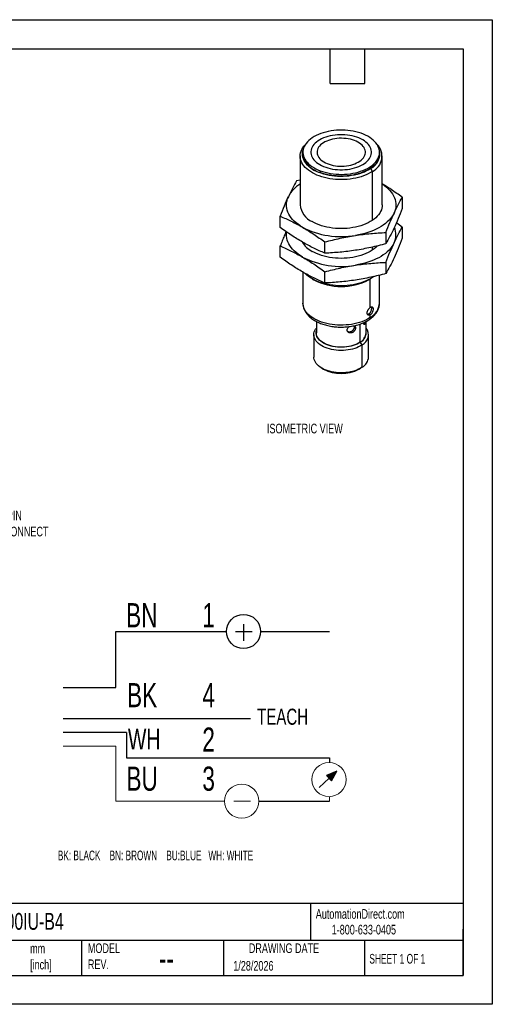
# Model space of a CAD drawing. Header units: millimetres. Extents: x 0 to 210, y 0 to 162.
# Tile 2 of 2: x 132 to 210, y 0 to 162. Entities that reach past the tile are written whole.
import ezdxf

# ---------------------------------------------------------------- set-up
doc = ezdxf.new("R2010")
doc.units = ezdxf.units.MM
doc.header["$LTSCALE"] = 0.75
doc.layers.add('DIMENSIONS', color=140, linetype='Continuous', lineweight=25)
doc.layers.add('TEXT', color=140, linetype='Continuous', lineweight=25)
doc.styles.add('SLDTEXTSTYLE0', font='TXT', dxfattribs={"width": 0.7})
doc.styles.add('SLDTEXTSTYLE1', font='TXT', dxfattribs={"width": 0.637778})
doc.styles.add('SLDTEXTSTYLE2', font='TXT', dxfattribs={"width": 0.65})

# ---------------------------------------------------------------- blocks, each defined once
blk = doc.blocks.new('SW_NOTE_0')
at = {"color": 0, "linetype": 'Continuous', "lineweight": 18, "insert": (0, 2.56), "char_height": 1.984, "attachment_point": 1, "style": 'SLDTEXTSTYLE0'}
blk.add_mtext('TEACH', dxfattribs=at)
blk = doc.blocks.new('SW_NOTE_0_1')
at = {"color": 0, "linetype": 'Continuous', "lineweight": 18, "insert": (0, 3.33), "char_height": 2.58, "attachment_point": 1, "style": 'SLDTEXTSTYLE0'}
blk.add_mtext('WH', dxfattribs=at)
blk = doc.blocks.new('SW_NOTE_0_2')
at = {"color": 0, "linetype": 'Continuous', "lineweight": 18, "insert": (0, 3.84), "char_height": 2.977, "attachment_point": 1, "style": 'SLDTEXTSTYLE0'}
blk.add_mtext('BN', dxfattribs=at)
blk = doc.blocks.new('SW_NOTE_0_3')
at = {"color": 0, "linetype": 'Continuous', "lineweight": 18, "insert": (0, 3.84), "char_height": 2.977, "attachment_point": 1, "style": 'SLDTEXTSTYLE0'}
blk.add_mtext('BK', dxfattribs=at)
blk = doc.blocks.new('SW_NOTE_0_4')
at = {"color": 0, "linetype": 'Continuous', "lineweight": 18, "insert": (0, 3.84), "char_height": 2.977, "attachment_point": 1, "style": 'SLDTEXTSTYLE0'}
blk.add_mtext('BU', dxfattribs=at)
blk = doc.blocks.new('SW_NOTE_0_5')
at = {"color": 0, "linetype": 'Continuous', "lineweight": 18, "insert": (0, 3.84), "char_height": 2.98, "attachment_point": 1, "style": 'SLDTEXTSTYLE0'}
blk.add_mtext('1', dxfattribs=at)
blk = doc.blocks.new('SW_NOTE_0_6')
at = {"color": 0, "linetype": 'Continuous', "lineweight": 18, "insert": (0, 3.84), "char_height": 2.98, "attachment_point": 1, "style": 'SLDTEXTSTYLE0'}
blk.add_mtext('4', dxfattribs=at)
blk = doc.blocks.new('SW_NOTE_0_7')
at = {"color": 0, "linetype": 'Continuous', "lineweight": 18, "insert": (0, 3.84), "char_height": 2.98, "attachment_point": 1, "style": 'SLDTEXTSTYLE0'}
blk.add_mtext('3', dxfattribs=at)
blk = doc.blocks.new('SW_NOTE_0_8')
at = {"layer": 'DIMENSIONS', "color": 0, "insert": (0, 1.53), "char_height": 1.1906, "attachment_point": 1, "style": 'SLDTEXTSTYLE1'}
blk.add_mtext('BK: BLACK    BN: BROWN    BU:BLUE   WH: WHITE', dxfattribs=at)
blk = doc.blocks.new('SW_NOTE_0_9')
at = {"color": 0, "linetype": 'Continuous', "lineweight": 18, "insert": (0, 3.84), "char_height": 2.98, "attachment_point": 1, "style": 'SLDTEXTSTYLE0'}
blk.add_mtext('2', dxfattribs=at)
blk = doc.blocks.new('4-TEACH')
at = {"linetype": 'Continuous'}
blk.add_hatch(color=7, dxfattribs=at).paths.add_polyline_path([(132.36, 33.05), (132.99, 32.4), (133.65, 33.58)], flags=0)
for p, q in [((122.13, 51.71), (122.13, 49.65)), ((106.38, 43.89), (106.38, 50.8)), ((106.38, 50.8), (120.02, 50.8)), ((121.15, 50.8), (123.21, 50.8)), ((124.24, 50.8), (132.72, 50.8)), ((99.87, 43.89), (106.38, 43.89)), ((122.99, 40.01), (99.87, 40.01)), ((107.69, 38.36), (99.87, 38.36)), ((107.69, 38.36), (107.69, 35.21)), ((107.69, 35.21), (132.72, 35.21)), ((132.72, 35.21), (132.72, 34.65)), ((133.65, 33.58), (132.36, 33.05)), ((132.36, 33.05), (132.99, 32.4)), ((132.99, 32.4), (133.65, 33.58)), ((132.68, 32.73), (131.47, 31.56)), ((124.02, 29.87), (132.72, 29.87))]:
    blk.add_line(p, q)
at = {"color": 7, "linetype": 'Continuous', "lineweight": 18}
for p, q in [((99.87, 36.66), (106.38, 36.66)), ((106.38, 36.66), (106.38, 29.87)), ((132.72, 30.43), (132.72, 29.87)), ((106.38, 29.87), (119.8, 29.87)), ((120.92, 29.87), (122.99, 29.87))]:
    blk.add_line(p, q, dxfattribs=at)
blk.add_circle((122.13, 50.8), 2.11)
for centre in [(132.67, 32.54), (121.91, 29.87)]:
    blk.add_circle(centre, 2.11, dxfattribs=at)
for name, p in [('SW_NOTE_0_2', (107.65, 50.46)), ('SW_NOTE_0_5', (117.05, 50.46)), ('SW_NOTE_0_3', (107.76, 40.6)), ('SW_NOTE_0_6', (117.05, 40.6)), ('SW_NOTE_0', (123.8, 38.72)), ('SW_NOTE_0_9', (117.05, 35.12)), ('SW_NOTE_0_1', (107.87, 35.5)), ('SW_NOTE_0_4', (107.69, 30.3)), ('SW_NOTE_0_7', (117.05, 30.3))]:
    blk.add_blockref(name, p, dxfattribs=at)
at = {"layer": 'DIMENSIONS', "color": 140}
blk.add_blockref('SW_NOTE_0_8', (99.23, 22.25), dxfattribs=at)

msp = doc.modelspace()

# ---------------------------------------------------------------- linework, layer by layer
at = {"color": 7, "linetype": 'Continuous'}
for p, q in [((0.002, 161.927), (209.552, 161.927)), ((209.552, 161.927), (209.552, 0.002)), ((209.552, 0.002), (0.002, 0.002))]:
    msp.add_line(p, q, dxfattribs=at)
for p, q in [((177.958, 139.519), (177.958, 131.468)), ((178.408, 140.131), (178.408, 139.825)), ((191.008, 139.825), (191.008, 140.131)), ((191.458, 131.468), (191.458, 139.519)), ((181.255, 137.089), (181.255, 136.783)), ((189.837, 136.985), (189.552, 137.432)), ((189.837, 128.935), (189.837, 136.985)), ((177.958, 135.559), (177.36, 135.406)), ((194.746, 132.716), (194.746, 130.876)), ((174.67, 127.77), (174.67, 129.611)), ((192.057, 126.921), (192.057, 125.081)), ((194.746, 127.817), (194.746, 125.977)), ((174.67, 122.871), (174.67, 124.711)), ((182.019, 123.528), (182.019, 125.368)), ((189.837, 124.036), (189.837, 124.535)), ((192.057, 122.022), (192.057, 120.182)), ((178.408, 120.41), (178.408, 115.329)), ((182.019, 118.629), (182.019, 120.469)), ((191.008, 115.329), (191.008, 119.912)), ((179.935, 119.31), (180.2, 119.157)), ((189.217, 119.157), (189.482, 119.31)), ((189.495, 114.618), (189.495, 119.318)), ((189.837, 119.532), (189.837, 119.636)), ((189.495, 112.964), (189.495, 113.393)), ((180.621, 112.297), (180.621, 110.429)), ((187.814, 108.895), (187.814, 111.877)), ((188.646, 111.94), (188.397, 111.98)), ((188.796, 110.429), (188.796, 112.298)), ((180.208, 110.123), (180.208, 106.449)), ((186.4, 110.425), (186.245, 110.622)), ((186.896, 111.454), (186.872, 111.604)), ((189.208, 106.449), (189.208, 110.123)), ((188.128, 108.434), (187.843, 108.881)), ((188.128, 104.76), (188.128, 108.434)), ((181.526, 104.612), (181.791, 104.459)), ((187.626, 104.459), (187.891, 104.612))]:
    msp.add_line(p, q)
at = {"flags": 128}
for points in [[(181.255, 137.089), (181.654, 136.95), (182.069, 136.829), (182.499, 136.725), (182.941, 136.64), (183.392, 136.574), (183.851, 136.528), (184.314, 136.501), (184.779, 136.494), (185.244, 136.507), (185.706, 136.54), (186.163, 136.592), (186.612, 136.664), (187.05, 136.755), (187.476, 136.864), (187.886, 136.991), (188.279, 137.135), (188.653, 137.295), (189.005, 137.471), (189.333, 137.661), (189.637, 137.865), (189.913, 138.082), (190.161, 138.309), (190.379, 138.547), (190.566, 138.793), (190.721, 139.046), (190.844, 139.305), (190.933, 139.569), (190.988, 139.836), (191.008, 140.105), (190.994, 140.373), (190.946, 140.641), (190.864, 140.905), (190.748, 141.166), (190.599, 141.42), (190.418, 141.668), (190.206, 141.907), (189.964, 142.137), (189.693, 142.355), (189.395, 142.562), (189.071, 142.755), (188.723, 142.934), (188.354, 143.097), (187.964, 143.245), (187.557, 143.375), (187.134, 143.487), (186.698, 143.582), (186.251, 143.657), (185.796, 143.713), (185.335, 143.75), (184.87, 143.767), (184.405, 143.764), (183.941, 143.741), (183.481, 143.698), (183.028, 143.636), (182.584, 143.555), (182.152, 143.455), (181.734, 143.337), (181.332, 143.201), (180.948, 143.049), (180.585, 142.881), (180.244, 142.697), (179.928, 142.5), (179.638, 142.29), (179.376, 142.068), (179.143, 141.835), (178.94, 141.593), (178.769, 141.343), (178.63, 141.087), (178.524, 140.825), (178.452, 140.559), (178.414, 140.292), (178.411, 140.023), (178.442, 139.755), (178.507, 139.488), (178.606, 139.226), (178.739, 138.968), (178.904, 138.717), (179.101, 138.473), (179.328, 138.239), (179.585, 138.015), (179.87, 137.802), (180.181, 137.602), (180.517, 137.416), (180.876, 137.245), (181.255, 137.089)], [(188.235, 138.095), (188.514, 138.27), (188.767, 138.458), (188.993, 138.657), (189.189, 138.866), (189.355, 139.084), (189.488, 139.309), (189.59, 139.54), (189.657, 139.775), (189.692, 140.012), (189.692, 140.25), (189.657, 140.487), (189.59, 140.722), (189.488, 140.953), (189.355, 141.178), (189.189, 141.396), (188.993, 141.605), (188.767, 141.804), (188.514, 141.992), (188.235, 142.167), (187.932, 142.328), (187.606, 142.474), (187.261, 142.604), (186.899, 142.718), (186.521, 142.813), (186.131, 142.89), (185.732, 142.949), (185.325, 142.988), (184.914, 143.008), (184.502, 143.008), (184.091, 142.988), (183.685, 142.949), (183.285, 142.89), (182.895, 142.813), (182.518, 142.718), (182.155, 142.604), (181.81, 142.474), (181.485, 142.328), (181.182, 142.167), (180.902, 141.992), (180.649, 141.804), (180.424, 141.605), (180.228, 141.396), (180.062, 141.178), (179.928, 140.953), (179.827, 140.722), (179.759, 140.487), (179.725, 140.25), (179.725, 140.012), (179.759, 139.775), (179.827, 139.54), (179.928, 139.309), (180.062, 139.084), (180.228, 138.866), (180.424, 138.657), (180.649, 138.458), (180.902, 138.27), (181.182, 138.095), (181.485, 137.934), (181.81, 137.788), (182.155, 137.658), (182.518, 137.544), (182.895, 137.449), (183.285, 137.371), (183.685, 137.313), (184.091, 137.274), (184.502, 137.254), (184.914, 137.254), (185.325, 137.274), (185.732, 137.313), (186.131, 137.371), (186.521, 137.449), (186.899, 137.544), (187.261, 137.658), (187.606, 137.788), (187.932, 137.934), (188.235, 138.095)], [(189.837, 136.985), (189.511, 136.781), (189.16, 136.59), (188.787, 136.414), (188.393, 136.254), (187.98, 136.11), (187.551, 135.984), (187.107, 135.876), (186.651, 135.787), (186.184, 135.716), (185.711, 135.665), (185.232, 135.634), (184.751, 135.622), (184.269, 135.63), (183.79, 135.658), (183.315, 135.706), (182.847, 135.773), (182.389, 135.859), (181.943, 135.964), (181.511, 136.087), (181.095, 136.227), (180.697, 136.385), (180.32, 136.558), (179.965, 136.746), (179.635, 136.948), (179.33, 137.164), (179.053, 137.391), (178.804, 137.63), (178.586, 137.878), (178.399, 138.134), (178.244, 138.397), (178.122, 138.666), (178.033, 138.94), (177.979, 139.216), (177.958, 139.494), (177.973, 139.772), (178.021, 140.049), (178.104, 140.323), (178.22, 140.593), (178.369, 140.857), (178.551, 141.115), (178.764, 141.365), (178.819, 141.423)], [(187.519, 138.508), (187.77, 138.667), (187.994, 138.839), (188.189, 139.023), (188.353, 139.216), (188.486, 139.417), (188.585, 139.624), (188.65, 139.836), (188.681, 140.05), (188.676, 140.265), (188.637, 140.479), (188.563, 140.69), (188.456, 140.896), (188.315, 141.095), (188.143, 141.286), (187.94, 141.467), (187.71, 141.636), (187.452, 141.791), (187.171, 141.932), (186.868, 142.057), (186.546, 142.166), (186.208, 142.256), (185.857, 142.328), (185.495, 142.38), (185.127, 142.413), (184.755, 142.426), (184.382, 142.418), (184.013, 142.39), (183.649, 142.343), (183.295, 142.276), (182.954, 142.19), (182.627, 142.086), (182.319, 141.965), (182.032, 141.828), (181.769, 141.676), (181.531, 141.51), (181.321, 141.332), (181.141, 141.144), (180.993, 140.947), (180.877, 140.742), (180.795, 140.532), (180.747, 140.319), (180.734, 140.104), (180.755, 139.889), (180.812, 139.677), (180.903, 139.468), (181.027, 139.265), (181.184, 139.07), (181.371, 138.884), (181.588, 138.709), (181.832, 138.547), (182.102, 138.398), (182.394, 138.265), (182.707, 138.148), (183.038, 138.049), (183.383, 137.968), (183.74, 137.905), (184.105, 137.863), (184.475, 137.84), (184.848, 137.838), (185.219, 137.855), (185.586, 137.893), (185.945, 137.95), (186.294, 138.027), (186.628, 138.122), (186.946, 138.234), (187.243, 138.364), (187.519, 138.508)], [(189.552, 137.432), (189.233, 137.232), (188.889, 137.046), (188.522, 136.876), (188.134, 136.721), (187.728, 136.584), (187.305, 136.464), (186.868, 136.362), (186.419, 136.28), (185.961, 136.216), (185.496, 136.173), (185.027, 136.149), (184.555, 136.146), (184.085, 136.162), (183.618, 136.199), (183.157, 136.255), (182.705, 136.331), (182.264, 136.426), (181.835, 136.539), (181.423, 136.671), (181.028, 136.82), (180.654, 136.985), (180.302, 137.165), (179.974, 137.36), (179.671, 137.569), (179.396, 137.79), (179.151, 138.022), (178.935, 138.264), (178.751, 138.514), (178.6, 138.772), (178.482, 139.035), (178.398, 139.303), (178.348, 139.573), (178.333, 139.845), (178.353, 140.117), (178.408, 140.387), (178.44, 140.495)], [(191.008, 139.825), (191.008, 139.799), (190.988, 139.53), (190.933, 139.263), (190.844, 138.999), (190.721, 138.74), (190.566, 138.487), (190.379, 138.24), (190.161, 138.003), (189.913, 137.775), (189.637, 137.559), (189.333, 137.355), (189.005, 137.165), (188.653, 136.989), (188.279, 136.828), (187.886, 136.684), (187.476, 136.558), (187.05, 136.448), (186.612, 136.358), (186.163, 136.286), (185.706, 136.234), (185.244, 136.201), (184.779, 136.188), (184.314, 136.195), (183.851, 136.222), (183.392, 136.268), (182.941, 136.334), (182.499, 136.419), (182.069, 136.522), (181.654, 136.644), (181.255, 136.783)], [(191.458, 134.905), (191.806, 134.663), (192.133, 134.404), (192.432, 134.135), (192.702, 133.855), (192.941, 133.567), (193.15, 133.27), (193.326, 132.967), (193.469, 132.658), (193.579, 132.344), (193.656, 132.027), (193.699, 131.708), (193.707, 131.388), (193.682, 131.068), (193.622, 130.75), (193.529, 130.435), (193.402, 130.123)], [(178.344, 127.794), (177.965, 128.027), (177.61, 128.274), (177.283, 128.532), (176.984, 128.801), (176.715, 129.081), (176.475, 129.369), (176.267, 129.666), (176.091, 129.969), (175.947, 130.278), (175.837, 130.592), (175.761, 130.909), (175.718, 131.228), (175.709, 131.548), (175.735, 131.868), (175.795, 132.186), (175.888, 132.501), (176.015, 132.813)], [(191.458, 131.468), (191.441, 131.19), (191.39, 130.913), (191.304, 130.64), (191.185, 130.37), (191.033, 130.106), (190.848, 129.849), (190.633, 129.601), (190.387, 129.361), (190.112, 129.133), (189.81, 128.916), (189.481, 128.713), (189.129, 128.523), (188.753, 128.349), (188.358, 128.19), (187.943, 128.048), (187.512, 127.923), (187.067, 127.817), (186.61, 127.729), (186.143, 127.66), (185.669, 127.611), (185.19, 127.581), (184.708, 127.571), (184.227, 127.581), (183.748, 127.611), (183.273, 127.66), (182.807, 127.729), (182.349, 127.817), (181.904, 127.923), (181.473, 128.048), (181.059, 128.19), (180.663, 128.349), (180.288, 128.523), (179.935, 128.713)], [(193.402, 130.123), (193.242, 129.817), (193.049, 129.517), (192.826, 129.224), (192.571, 128.94), (192.286, 128.665), (191.973, 128.401), (191.632, 128.149), (191.265, 127.909), (190.873, 127.683), (190.458, 127.471), (190.021, 127.274), (189.563, 127.093), (189.088, 126.929), (188.595, 126.782), (188.088, 126.653), (187.568, 126.542), (187.038, 126.449)], [(178.344, 122.895), (177.965, 123.128), (177.61, 123.374), (177.283, 123.633), (176.984, 123.902), (176.715, 124.182), (176.475, 124.47), (176.267, 124.767), (176.091, 125.07), (175.947, 125.379), (175.837, 125.693), (175.761, 126.01), (175.718, 126.329), (175.709, 126.649), (175.735, 126.968), (175.74, 127.006)], [(190.65, 124.72), (190.633, 124.701), (190.387, 124.462), (190.112, 124.234), (189.81, 124.017), (189.481, 123.813), (189.129, 123.624), (188.753, 123.449), (188.358, 123.291), (187.943, 123.149), (187.512, 123.024), (187.067, 122.918), (186.61, 122.83), (186.143, 122.761), (185.669, 122.712), (185.19, 122.682), (184.708, 122.672), (184.227, 122.682), (183.748, 122.712), (183.273, 122.761), (182.807, 122.83), (182.349, 122.918), (181.904, 123.024), (181.473, 123.149), (181.059, 123.291), (180.663, 123.449), (180.288, 123.624), (179.935, 123.813)], [(193.402, 125.224), (193.242, 124.918), (193.049, 124.618), (192.826, 124.325), (192.571, 124.041), (192.286, 123.766), (191.973, 123.502), (191.632, 123.25), (191.265, 123.01), (190.873, 122.784), (190.458, 122.572), (190.021, 122.375), (189.563, 122.194), (189.088, 122.03), (188.595, 121.883), (188.088, 121.754), (187.568, 121.643), (187.038, 121.55)], [(190.048, 119.681), (189.837, 119.532), (189.511, 119.327), (189.16, 119.136), (188.787, 118.96), (188.393, 118.8), (187.98, 118.657), (187.551, 118.531), (187.107, 118.423), (186.651, 118.333), (186.184, 118.263), (185.711, 118.212), (185.232, 118.18), (184.751, 118.168), (184.269, 118.177), (183.79, 118.205), (183.315, 118.252), (182.847, 118.319), (182.389, 118.406), (181.943, 118.51), (181.511, 118.633), (181.095, 118.774), (180.697, 118.931), (180.32, 119.104), (179.965, 119.292), (179.635, 119.495), (179.33, 119.71), (179.053, 119.938), (178.804, 120.176), (178.802, 120.179)], [(189.495, 112.964), (189.181, 112.767), (188.842, 112.584), (188.482, 112.416), (188.1, 112.264), (187.7, 112.128), (187.285, 112.01), (186.855, 111.909), (186.413, 111.827), (185.962, 111.764), (185.505, 111.721), (185.043, 111.697), (184.579, 111.692), (184.116, 111.708), (183.656, 111.743), (183.202, 111.797), (182.756, 111.871), (182.321, 111.963), (181.898, 112.073), (181.491, 112.202), (181.102, 112.347), (180.731, 112.508), (180.383, 112.684), (180.057, 112.875), (179.757, 113.079), (179.484, 113.296), (179.239, 113.523), (179.024, 113.76), (178.84, 114.006), (178.687, 114.259), (178.567, 114.517), (178.48, 114.78), (178.427, 115.046), (178.408, 115.314), (178.408, 115.329)], [(188.128, 108.434), (187.86, 108.269), (187.568, 108.117), (187.254, 107.981), (186.921, 107.861), (186.571, 107.758), (186.207, 107.674), (185.831, 107.607), (185.447, 107.561), (185.057, 107.533), (184.665, 107.525), (184.273, 107.537), (183.884, 107.569), (183.502, 107.62), (183.129, 107.691), (182.767, 107.779), (182.421, 107.886), (182.092, 108.009), (181.783, 108.149), (181.496, 108.304), (181.233, 108.472), (180.997, 108.654), (180.79, 108.846), (180.612, 109.048), (180.465, 109.258), (180.351, 109.475), (180.269, 109.697), (180.222, 109.922), (180.208, 110.148), (180.229, 110.374), (180.284, 110.599), (180.373, 110.819), (180.495, 111.035), (180.621, 111.21)], [(187.843, 108.881), (187.586, 108.723), (187.305, 108.579), (187.003, 108.45), (186.682, 108.338), (186.344, 108.243), (185.993, 108.166), (185.631, 108.108), (185.262, 108.07), (184.888, 108.05), (184.512, 108.051), (184.138, 108.071), (183.769, 108.111), (183.408, 108.169), (183.057, 108.247), (182.72, 108.343), (182.4, 108.456), (182.099, 108.585), (181.819, 108.73), (181.563, 108.888), (181.333, 109.06), (181.132, 109.243), (180.96, 109.435), (180.819, 109.636), (180.71, 109.844), (180.634, 110.056), (180.592, 110.272), (180.585, 110.488), (180.611, 110.705), (180.621, 110.75)], [(187.814, 108.895), (187.556, 108.736), (187.273, 108.592), (186.968, 108.463), (186.644, 108.351), (186.304, 108.257), (185.95, 108.181), (185.585, 108.125), (185.213, 108.088), (184.837, 108.071), (184.459, 108.074), (184.084, 108.097), (183.714, 108.141), (183.352, 108.203), (183.002, 108.285), (182.667, 108.385), (182.349, 108.502), (182.051, 108.636), (181.776, 108.786), (181.525, 108.949), (181.302, 109.125), (181.108, 109.312), (180.945, 109.508), (180.814, 109.712), (180.716, 109.923), (180.652, 110.138), (180.623, 110.355), (180.621, 110.429)], [(188.128, 104.76), (187.86, 104.594), (187.568, 104.443), (187.254, 104.306), (186.921, 104.187), (186.571, 104.084), (186.207, 103.999), (185.831, 103.933), (185.447, 103.886), (185.057, 103.859), (184.665, 103.851), (184.273, 103.863), (183.884, 103.895), (183.502, 103.946), (183.129, 104.016), (182.767, 104.105), (182.421, 104.211), (182.092, 104.335), (181.783, 104.475), (181.496, 104.629), (181.233, 104.798), (180.997, 104.979), (180.79, 105.171), (180.612, 105.373), (180.465, 105.584), (180.351, 105.8), (180.269, 106.022), (180.222, 106.247), (180.208, 106.449)]]:
    msp.add_lwpolyline(points, dxfattribs=at)
for centre, radius, start, end in [((188.661, 139.471), 2.749, 295.32009, 45.23288), ((182.066, 140.395), 3.702, 188.8607, 257.34633), ((188.32, 139.868), 2.73, 296.84247, 13.27864), ((180.714, 130.396), 5.284, 121.43244, 152.78306), ((181.289, 131.771), 3.345, 185.19793, 246.12222), ((184.687, 140.026), 13.779, 242.59147, 279.82245), ((190.592, 126.567), 3.114, 334.44667, 22.81343), ((181.892, 127.54), 4.209, 211.06567, 242.29389), ((184.687, 135.127), 13.779, 242.59147, 279.82245), ((184.708, 127.804), 9.752, 242.46403, 297.53597), ((188.053, 115.553), 2.963, 299.1159, 355.65287), ((186.539, 117.712), 4.951, 300.50605, 306.77914), ((186.88, 110.574), 1.921, 299.08639, 355.68237), ((187.016, 110.48), 1.8, 297.3307, 8.61495), ((187.346, 110.09), 1.831, 295.24902, 37.67663), ((187.102, 106.606), 2.112, 299.0518, 355.71697), ((184.708, 110.044), 6.301, 242.422, 297.578)]:
    msp.add_arc(centre, radius, start, end)
for points, knots in [([(177.36, 135.406), (177.137, 135.019), (176.913, 134.614), (176.465, 133.754), (176.24, 133.298), (176.015, 132.813)], [0, 0, 0, 0, 0.5, 0.5, 1, 1, 1, 1]), ([(194.746, 132.716), (194.442, 132.936), (193.834, 133.377), (192.917, 134.001), (192.124, 134.516), (191.637, 134.804), (191.458, 134.91)], [0, 0, 0, 0, 0.2786675, 0.5573219, 0.8371636, 1, 1, 1, 1]), ([(176.015, 132.813), (175.79, 132.327), (175.565, 131.815), (175.117, 130.744), (174.893, 130.186), (174.67, 129.611)], [0, 0, 0, 0, 0.5, 0.5, 1, 1, 1, 1]), ([(193.402, 130.123), (193.627, 130.609), (193.852, 131.065), (194.3, 131.925), (194.523, 132.33), (194.746, 132.716)], [0, 0, 0, 0, 0.5, 0.5, 1, 1, 1, 1]), ([(174.67, 129.611), (175.28, 129.353), (175.89, 129.077), (177.115, 128.476), (177.729, 128.15), (178.344, 127.794)], [0, 0, 0, 0, 0.5, 0.5, 1, 1, 1, 1]), ([(192.057, 126.921), (192.28, 127.496), (192.503, 128.055), (192.952, 129.126), (193.176, 129.638), (193.402, 130.123)], [0, 0, 0, 0, 0.5, 0.5, 1, 1, 1, 1]), ([(194.746, 130.876), (194.523, 130.301), (194.3, 129.742), (193.852, 128.671), (193.627, 128.159), (193.402, 127.674)], [0, 0, 0, 0, 0.5, 0.5, 1, 1, 1, 1]), ([(194.746, 127.817), (194.443, 128.04), (194.12, 128.276), (193.796, 128.497), (193.777, 128.51)], [0, 0, 0, 0, 0.9419111, 1, 1, 1, 1]), ([(178.344, 125.345), (177.729, 125.7), (177.115, 126.082), (175.89, 126.895), (175.28, 127.324), (174.67, 127.77)], [0, 0, 0, 0, 0.5, 0.5, 1, 1, 1, 1]), ([(175.64, 127.077), (175.541, 126.848), (175.329, 126.359), (175.006, 125.568), (174.782, 124.997), (174.67, 124.711)], [0, 0, 0, 0, 0.305558, 0.6527707, 1, 1, 1, 1]), ([(178.344, 127.794), (178.96, 127.439), (179.574, 127.056), (180.798, 126.244), (181.409, 125.815), (182.019, 125.368)], [0, 0, 0, 0, 0.5, 0.5, 1, 1, 1, 1]), ([(182.019, 125.368), (182.851, 125.592), (183.686, 125.798), (185.358, 126.162), (186.197, 126.319), (187.038, 126.449)], [0, 0, 0, 0, 0.5, 0.5, 1, 1, 1, 1]), ([(187.038, 126.449), (187.878, 126.58), (188.717, 126.681), (190.39, 126.835), (191.224, 126.887), (192.057, 126.921)], [0, 0, 0, 0, 0.5, 0.5, 1, 1, 1, 1]), ([(193.402, 127.674), (193.176, 127.188), (192.952, 126.732), (192.503, 125.872), (192.28, 125.467), (192.057, 125.081)], [0, 0, 0, 0, 0.5, 0.5, 1, 1, 1, 1]), ([(193.402, 125.224), (193.627, 125.709), (193.852, 126.165), (194.3, 127.026), (194.523, 127.43), (194.746, 127.817)], [0, 0, 0, 0, 0.5, 0.5, 1, 1, 1, 1]), ([(174.67, 124.711), (175.28, 124.454), (175.89, 124.178), (177.115, 123.576), (177.729, 123.25), (178.344, 122.895)], [0, 0, 0, 0, 0.5, 0.5, 1, 1, 1, 1]), ([(182.019, 123.528), (181.409, 123.786), (180.798, 124.061), (179.574, 124.663), (178.96, 124.989), (178.344, 125.345)], [0, 0, 0, 0, 0.5, 0.5, 1, 1, 1, 1]), ([(192.057, 125.081), (191.224, 124.858), (190.39, 124.652), (188.717, 124.288), (187.878, 124.13), (187.038, 124)], [0, 0, 0, 0, 0.5, 0.5, 1, 1, 1, 1]), ([(192.057, 122.022), (192.28, 122.597), (192.503, 123.156), (192.952, 124.227), (193.176, 124.739), (193.402, 125.224)], [0, 0, 0, 0, 0.5, 0.5, 1, 1, 1, 1]), ([(194.746, 125.977), (194.523, 125.401), (194.3, 124.843), (193.852, 123.772), (193.627, 123.26), (193.402, 122.774)], [0, 0, 0, 0, 0.5, 0.5, 1, 1, 1, 1]), ([(187.038, 124), (186.197, 123.87), (185.358, 123.768), (183.686, 123.615), (182.851, 123.563), (182.019, 123.528)], [0, 0, 0, 0, 0.5, 0.5, 1, 1, 1, 1]), ([(178.344, 120.445), (177.729, 120.801), (177.115, 121.183), (175.89, 121.995), (175.28, 122.425), (174.67, 122.871)], [0, 0, 0, 0, 0.5, 0.5, 1, 1, 1, 1]), ([(178.344, 122.895), (178.96, 122.54), (179.574, 122.157), (180.798, 121.345), (181.409, 120.916), (182.019, 120.469)], [0, 0, 0, 0, 0.5, 0.5, 1, 1, 1, 1]), ([(182.019, 120.469), (182.851, 120.692), (183.686, 120.898), (185.358, 121.262), (186.197, 121.42), (187.038, 121.55)], [0, 0, 0, 0, 0.5, 0.5, 1, 1, 1, 1]), ([(187.038, 121.55), (187.878, 121.68), (188.717, 121.782), (190.39, 121.935), (191.224, 121.987), (192.057, 122.022)], [0, 0, 0, 0, 0.5, 0.5, 1, 1, 1, 1]), ([(193.402, 122.774), (193.176, 122.289), (192.952, 121.833), (192.503, 120.973), (192.28, 120.568), (192.057, 120.182)], [0, 0, 0, 0, 0.5, 0.5, 1, 1, 1, 1]), ([(182.019, 118.629), (181.409, 118.886), (180.798, 119.162), (179.574, 119.764), (178.96, 120.09), (178.344, 120.445)], [0, 0, 0, 0, 0.5, 0.5, 1, 1, 1, 1]), ([(192.057, 120.182), (191.224, 119.958), (190.39, 119.753), (188.717, 119.388), (187.878, 119.231), (187.038, 119.101)], [0, 0, 0, 0, 0.5, 0.5, 1, 1, 1, 1]), ([(187.038, 119.101), (186.197, 118.971), (185.358, 118.869), (183.686, 118.716), (182.851, 118.663), (182.019, 118.629)], [0, 0, 0, 0, 0.5, 0.5, 1, 1, 1, 1]), ([(178.412, 115.335), (178.411, 115.301), (178.407, 115.172), (178.432, 114.949), (178.487, 114.67), (178.573, 114.396), (178.689, 114.127), (178.834, 113.864), (179.008, 113.608), (179.21, 113.36), (179.441, 113.122), (179.699, 112.895), (179.983, 112.68), (180.291, 112.479), (180.557, 112.328), (180.72, 112.246), (180.768, 112.222)], [0, 0, 0, 0, 0.0272894, 0.1016354, 0.1759689, 0.2506644, 0.3260751, 0.4024775, 0.4800434, 0.5588203, 0.6387314, 0.7195987, 0.8011856, 0.883246, 0.9655621, 1, 1, 1, 1]), ([(180.768, 112.222), (180.831, 112.191), (181.01, 112.105), (181.321, 111.974), (181.703, 111.836), (182.1, 111.716), (182.509, 111.613), (182.928, 111.528), (183.355, 111.461), (183.788, 111.413), (184.225, 111.383), (184.665, 111.372), (185.104, 111.379), (185.542, 111.405), (185.976, 111.45), (186.404, 111.513), (186.825, 111.594), (187.236, 111.694), (187.635, 111.811), (188.021, 111.945), (188.392, 112.097), (188.746, 112.266), (189.081, 112.452), (189.395, 112.653), (189.687, 112.87), (189.954, 113.101), (190.194, 113.346), (190.405, 113.602), (190.586, 113.869), (190.736, 114.143), (190.853, 114.423), (190.939, 114.706), (190.99, 114.991), (191.011, 115.198), (191.007, 115.309), (191.006, 115.325)], [0, 0, 0, 0, 0.0170926, 0.0490829, 0.0810173, 0.1128975, 0.1447215, 0.1764931, 0.2082193, 0.2399097, 0.2715747, 0.3032258, 0.3348746, 0.3665314, 0.3982061, 0.4299106, 0.4616571, 0.4934572, 0.5253218, 0.55726, 0.5892781, 0.6213774, 0.6535509, 0.6857799, 0.7180181, 0.7501932, 0.7822149, 0.8139747, 0.8453611, 0.876282, 0.906688, 0.9365855, 0.9660372, 0.9951517, 1, 1, 1, 1]), ([(188.974, 113.693), (188.974, 113.714), (188.975, 113.754), (188.983, 113.818), (188.997, 113.883), (189.021, 113.972), (189.063, 114.084), (189.131, 114.215), (189.212, 114.339), (189.303, 114.45), (189.399, 114.547), (189.463, 114.594), (189.495, 114.618)], [0, 0, 0, 0, 0.0628705, 0.1251155, 0.1873516, 0.2501955, 0.3750808, 0.5001507, 0.6251348, 0.7501055, 0.8750827, 1, 1, 1, 1]), ([(189.495, 113.393), (189.479, 113.383), (189.447, 113.362), (189.399, 113.34), (189.351, 113.324), (189.288, 113.312), (189.212, 113.314), (189.131, 113.344), (189.063, 113.399), (189.013, 113.478), (188.98, 113.576), (188.976, 113.654), (188.974, 113.693)], [0, 0, 0, 0, 0.0628206, 0.1250538, 0.1873102, 0.2501999, 0.3751381, 0.5001546, 0.6251919, 0.7501096, 0.8750204, 1, 1, 1, 1]), ([(189.061, 113.43), (189.066, 113.43), (189.115, 113.423), (189.221, 113.47), (189.363, 113.573), (189.493, 113.731), (189.599, 113.923), (189.675, 114.133), (189.717, 114.342), (189.721, 114.526), (189.705, 114.649), (189.677, 114.689), (189.671, 114.697)], [0, 0, 0, 0, 0.0133162, 0.1338766, 0.251206, 0.3725756, 0.4914442, 0.6103129, 0.7316816, 0.8490099, 0.9695696, 1, 1, 1, 1]), ([(189.495, 114.618), (189.511, 114.628), (189.543, 114.648), (189.589, 114.672), (189.634, 114.689), (189.692, 114.704), (189.758, 114.707), (189.825, 114.683), (189.88, 114.635), (189.932, 114.538), (189.96, 114.361), (189.932, 114.136), (189.88, 113.95), (189.825, 113.812), (189.758, 113.682), (189.678, 113.565), (189.59, 113.465), (189.527, 113.417), (189.495, 113.393)], [0, 0, 0, 0, 0.0314541, 0.062614, 0.0937856, 0.1252743, 0.1878304, 0.2504257, 0.3130315, 0.3755774, 0.5000765, 0.6245757, 0.6871053, 0.7497273, 0.8123064, 0.8748788, 0.9374544, 1, 1, 1, 1]), ([(188.646, 111.94), (188.625, 111.905), (188.583, 111.833), (188.513, 111.805), (188.448, 111.837), (188.401, 111.935), (188.378, 112.029), (188.38, 112.094), (188.38, 112.097)], [0, 0, 0, 0, 0.1969375, 0.3981488, 0.5927528, 0.7926887, 0.9924869, 1, 1, 1, 1]), ([(188.731, 112.264), (188.726, 112.224), (188.708, 112.09), (188.672, 112.002), (188.646, 111.94)], [0, 0, 0, 0, 0.2981515, 1, 1, 1, 1]), ([(186.4, 110.425), (186.333, 110.413), (186.197, 110.389), (186.007, 110.431), (185.848, 110.524), (185.735, 110.663), (185.682, 110.832), (185.692, 111.017), (185.767, 111.198), (185.881, 111.352), (185.981, 111.428), (186.022, 111.46)], [0, 0, 0, 0, 0.1141481, 0.2307733, 0.3435689, 0.4594549, 0.5752611, 0.6879748, 0.8045675, 0.9188025, 1, 1, 1, 1]), ([(185.731, 110.711), (185.771, 110.685), (185.861, 110.623), (186.042, 110.587), (186.178, 110.61), (186.245, 110.622)], [0, 0, 0, 0, 0.279665, 0.6437112, 1, 1, 1, 1]), ([(186.245, 110.622), (186.267, 110.628), (186.312, 110.641), (186.377, 110.669), (186.441, 110.703), (186.523, 110.755), (186.617, 110.834), (186.715, 110.946), (186.794, 111.069), (186.852, 111.199), (186.889, 111.33), (186.894, 111.412), (186.896, 111.454)], [0, 0, 0, 0, 0.0627537, 0.1249567, 0.1872189, 0.2501489, 0.37507, 0.5001598, 0.6253708, 0.7501724, 0.8751709, 1, 1, 1, 1]), ([(187.054, 111.253), (187.054, 111.232), (187.052, 111.192), (187.043, 111.128), (187.028, 111.064), (187, 110.978), (186.952, 110.87), (186.872, 110.747), (186.774, 110.636), (186.659, 110.542), (186.534, 110.467), (186.445, 110.439), (186.4, 110.425)], [0, 0, 0, 0, 0.062801, 0.1250091, 0.1872516, 0.250155, 0.3749555, 0.5001521, 0.6251896, 0.7501479, 0.8751567, 1, 1, 1, 1]), ([(186.872, 111.604), (186.898, 111.588), (186.969, 111.545), (187.037, 111.426), (187.049, 111.31), (187.054, 111.253)], [0, 0, 0, 0, 0.2284356, 0.6183617, 1, 1, 1, 1])]:
    msp.add_open_spline(points, degree=3, knots=knots)
at = {"layer": 'TEXT'}
for p, q in [((4.762, 157.162), (204.787, 157.162)), ((182.88, 151.447), (182.88, 157.162)), ((188.595, 151.447), (188.595, 157.162)), ((204.787, 157.162), (204.787, 4.762)), ((182.88, 151.447), (188.595, 151.447)), ((204.787, 16.595), (4.762, 16.595)), ((179.682, 16.595), (179.682, 10.477)), ((204.787, 4.762), (204.787, 12.383)), ((204.787, 10.477), (4.762, 10.477)), ((141.976, 10.477), (141.976, 4.762)), ((165.349, 10.477), (165.349, 4.762)), ((188.512, 10.477), (188.512, 4.762)), ((4.762, 4.762), (204.787, 4.762))]:
    msp.add_line(p, q, dxfattribs=at)

# ---------------------------------------------------------------- block references
at = {"layer": 'DIMENSIONS', "xscale": 1.333333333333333, "yscale": 1.333333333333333, "zscale": 1.333333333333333}
msp.add_blockref('4-TEACH', (5.806, -6.424), dxfattribs=at)

# ---------------------------------------------------------------- texts
at = {"color": 179, "linetype": 'Continuous', "lineweight": 18, "char_height": 1.5875, "attachment_point": 1, "style": 'SLDTEXTSTYLE0'}
for s, insert in [('AutomationDirect.com', (180.521, 15.657)), ('1-800-633-0405', (183.144, 13.078))]:
    msp.add_mtext(s, dxfattribs=dict(at, insert=insert))
at = {"layer": 'DIMENSIONS', "char_height": 1.5875, "attachment_point": 1, "style": 'SLDTEXTSTYLE0'}
for s, insert in [('ISOMETRIC VIEW', (172.492, 95.482)), ('M12X1.0, 4-PIN^JQUICK DISCONNECT', (121.623, 81.188))]:
    msp.add_mtext(s, dxfattribs=dict(at, insert=insert))
at = {"layer": 'TEXT'}
for s, insert, char_height, attachment_point, style in [('US18M800IU-B4', (119.406, 15.034), 2.77813, 1, 'SLDTEXTSTYLE0'), ('MODEL ^JREV.', (143.05, 10.023), 1.5875, 1, 'SLDTEXTSTYLE0'), ('DRAWING DATE', (175.294, 10.023), 1.5875, 2, 'SLDTEXTSTYLE0'), ('mm^J[inch]', (133.548, 9.977), 1.5875, 1, 'SLDTEXTSTYLE0'), ('SHEET 1 OF 1', (189.331, 8.289), 1.5875, 1, 'SLDTEXTSTYLE2'), ('--', (154.723, 9.539), 3.9688, 1, 'SLDTEXTSTYLE0'), ('1/28/2026', (166.96, 7.129), 1.5875, 1, 'SLDTEXTSTYLE0')]:
    msp.add_mtext(s, dxfattribs=dict(at, insert=insert, char_height=char_height, attachment_point=attachment_point, style=style))

doc.saveas('drawing.dxf')
